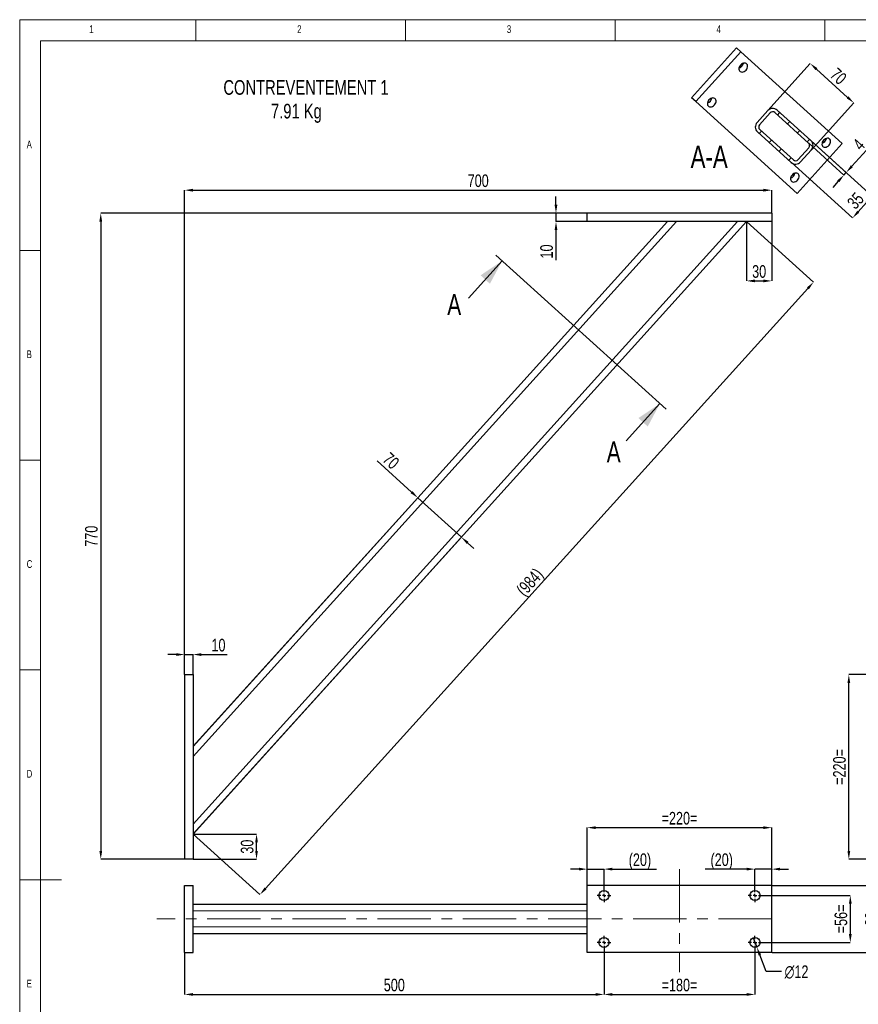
# Model space of a CAD drawing. Header units: millimetres. Extents: x 5 to 589, y 5 to 415.
# Tile 3 of 6: x 5 to 205, y 180 to 415. Entities that reach past the tile are written whole.
import ezdxf

# ---------------------------------------------------------------- set-up
doc = ezdxf.new("R2010")
doc.units = ezdxf.units.MM
doc.header["$PDSIZE"] = -1
doc.linetypes.add('CENTERX2', pattern=[20.32, 12.7, -2.54, 2.54, -2.54])
for name, color, linetype in [('COTES', 1, 'Continuous'), ('NOTES', 6, 'Continuous'), ('TRAIT-FINS', 9, 'Continuous'), ('TRAIT-MIXTES', 3, 'CENTERX2')]:
    doc.layers.add(name, color=color, linetype=linetype)
doc.layers.add('TRAIT-FORT', color=4, linetype='Continuous', lineweight=25)
doc.styles.add('SLDTEXTSTYLE0', font='TXT', dxfattribs={"width": 0.75})
doc.dimstyles.new('SLDDIMSTYLE0', dxfattribs={"dimtxt": 3, "dimasz": 2, "dimexe": 0, "dimexo": 0.0625, "dimgap": 0.75, "dimtad": 1, "dimlfac": 5, "dimrnd": 1e-09, "dimzin": 12, "dimdsep": 46, "dimtxsty": 'SLDTEXTSTYLE0', "dimsah": 1, "dimcen": 0.09, "dimadec": 0, "dimazin": 3, "dimtfac": 1, "dimtmove": 0, "dimatfit": 0, "dimfxl": 1, "dimfrac": 2, "dimtolj": 1, "dimtzin": 12, "dimarcsym": 0})
doc.dimstyles.new('SLDDIMSTYLE1', dxfattribs={"dimtxt": 3, "dimasz": 2, "dimexe": 0, "dimexo": 0.0625, "dimgap": 0.75, "dimtad": 1, "dimlfac": 5, "dimrnd": 1e-09, "dimzin": 12, "dimdsep": 46, "dimtxsty": 'SLDTEXTSTYLE0', "dimsah": 1, "dimcen": 0.09, "dimadec": 0, "dimazin": 3, "dimtfac": 1, "dimtofl": 0, "dimtmove": 0, "dimatfit": 3, "dimfxl": 1, "dimfrac": 2, "dimtolj": 1, "dimtzin": 12, "dimarcsym": 0})
doc.dimstyles.new('SLDDIMSTYLE2', dxfattribs={"dimtxt": 3, "dimasz": 2, "dimexe": 0, "dimexo": 0.0625, "dimgap": 0.75, "dimtad": 1, "dimdec": 0, "dimlfac": 5, "dimrnd": 1e-09, "dimzin": 12, "dimdsep": 46, "dimtxsty": 'SLDTEXTSTYLE0', "dimsah": 1, "dimcen": 0.09, "dimadec": 0, "dimazin": 3, "dimtfac": 1, "dimtdec": 0, "dimtofl": 0, "dimtmove": 0, "dimatfit": 3, "dimfxl": 1, "dimfrac": 2, "dimtolj": 1, "dimtzin": 12, "dimarcsym": 0})
doc.dimstyles.new('SLDDIMSTYLE3', dxfattribs={"dimtxt": 3, "dimasz": 2, "dimexe": 0, "dimexo": 0.0625, "dimgap": 0.75, "dimtad": 1, "dimdec": 0, "dimlfac": 5, "dimrnd": 1e-09, "dimzin": 12, "dimdsep": 46, "dimtxsty": 'SLDTEXTSTYLE0', "dimsah": 1, "dimcen": 0.09, "dimadec": 0, "dimazin": 3, "dimtfac": 1, "dimtdec": 0, "dimtmove": 0, "dimatfit": 0, "dimfxl": 1, "dimfrac": 2, "dimtolj": 1, "dimtzin": 12, "dimarcsym": 0})
doc.dimstyles.new('SLDDIMSTYLE5', dxfattribs={"dimtxt": 3, "dimasz": 2, "dimexe": 0, "dimexo": 0.0625, "dimgap": 0.75, "dimtad": 0, "dimtih": 1, "dimtoh": 1, "dimlfac": 5, "dimrnd": 1e-09, "dimzin": 12, "dimdsep": 46, "dimtxsty": 'SLDTEXTSTYLE0', "dimblk1": 'NONE', "dimsah": 1, "dimcen": 0, "dimadec": 0, "dimazin": 3, "dimtfac": 1, "dimtmove": 0, "dimatfit": 3, "dimldrblk": 'NONE', "dimfxl": 1, "dimfrac": 2, "dimtolj": 1, "dimtzin": 12, "dimarcsym": 0})

# ---------------------------------------------------------------- blocks, each defined once
blk = doc.blocks.new('_D')
at = {"layer": 'COTES', "color": 0, "lineweight": -2, "transparency": 16777216}
for p, q in [((42.33, 263.66), (40.33, 263.66)), ((44.33, 258.93), (44.33, 263.66)), ((44.33, 263.66), (46.33, 263.66)), ((46.33, 258.93), (46.33, 263.66)), ((48.33, 263.66), (54.46, 263.66))]:
    blk.add_line(p, q, dxfattribs=at)
at = {"layer": 'COTES', "color": 0, "transparency": 16777216}
for points in [[(42.33, 263.99), (42.33, 263.32), (44.33, 263.66)], [(48.33, 263.99), (48.33, 263.32), (46.33, 263.66)]]:
    blk.add_solid(points, dxfattribs=at)
at = {"layer": 'Defpoints', "color": 0, "transparency": 16777216}
for p in [(46.33, 263.66), (44.33, 258.87), (46.33, 258.87)]:
    blk.add_point(p, dxfattribs=at)
at = {"layer": 'COTES', "color": 0, "transparency": 16777216, "insert": (52.4, 267.41), "char_height": 3, "attachment_point": 2, "style": 'SLDTEXTSTYLE0'}
blk.add_mtext('\\A1;10', dxfattribs=at)
blk = doc.blocks.new('_D_1')
at = {"layer": 'COTES', "color": 0, "lineweight": -2, "transparency": 16777216}
for p, q in [((132.88, 370.87), (132.88, 372.87)), ((140.27, 368.87), (132.88, 368.87)), ((132.88, 368.87), (132.88, 366.87)), ((140.27, 366.87), (132.88, 366.87)), ((132.88, 364.87), (132.88, 357.68))]:
    blk.add_line(p, q, dxfattribs=at)
at = {"layer": 'COTES', "color": 0, "transparency": 16777216}
for points in [[(132.55, 370.87), (133.21, 370.87), (132.88, 368.87)], [(132.55, 364.87), (133.21, 364.87), (132.88, 366.87)]]:
    blk.add_solid(points, dxfattribs=at)
at = {"layer": 'Defpoints', "color": 0, "transparency": 16777216}
for p in [(140.33, 368.87), (132.88, 366.87), (140.33, 366.87)]:
    blk.add_point(p, dxfattribs=at)
at = {"layer": 'COTES', "color": 0, "transparency": 16777216, "insert": (129.13, 359.75), "char_height": 3, "attachment_point": 2, "rotation": 90, "style": 'SLDTEXTSTYLE0'}
blk.add_mtext('\\A1;10', dxfattribs=at)
blk = doc.blocks.new('_D_2')
at = {"layer": 'COTES', "color": 0, "lineweight": -2, "transparency": 16777216}
for p, q in [((44.33, 258.93), (44.33, 374.36)), ((46.33, 374.36), (182.33, 374.36)), ((184.33, 368.93), (184.33, 374.36))]:
    blk.add_line(p, q, dxfattribs=at)
at = {"layer": 'COTES', "color": 0, "transparency": 16777216}
for points in [[(46.33, 374.69), (46.33, 374.02), (44.33, 374.36)], [(182.33, 374.69), (182.33, 374.02), (184.33, 374.36)]]:
    blk.add_solid(points, dxfattribs=at)
at = {"layer": 'Defpoints', "color": 0, "transparency": 16777216}
for p in [(184.33, 374.36), (184.33, 368.87), (44.33, 258.87)]:
    blk.add_point(p, dxfattribs=at)
at = {"layer": 'COTES', "color": 0, "transparency": 16777216, "insert": (114.33, 378.11), "char_height": 3, "attachment_point": 2, "style": 'SLDTEXTSTYLE0'}
blk.add_mtext('\\A1;700', dxfattribs=at)
blk = doc.blocks.new('_D_3')
at = {"layer": 'COTES', "color": 0, "lineweight": -2, "transparency": 16777216}
for p, q in [((140.27, 368.87), (24.33, 368.87)), ((24.33, 366.87), (24.33, 216.87)), ((44.27, 214.87), (24.33, 214.87))]:
    blk.add_line(p, q, dxfattribs=at)
at = {"layer": 'COTES', "color": 0, "transparency": 16777216}
for points in [[(24, 366.87), (24.67, 366.87), (24.33, 368.87)], [(24, 216.87), (24.67, 216.87), (24.33, 214.87)]]:
    blk.add_solid(points, dxfattribs=at)
at = {"layer": 'Defpoints', "color": 0, "transparency": 16777216}
for p in [(140.33, 368.87), (24.33, 214.87), (44.33, 214.87)]:
    blk.add_point(p, dxfattribs=at)
at = {"layer": 'COTES', "color": 0, "transparency": 16777216, "insert": (20.58, 291.87), "char_height": 3, "attachment_point": 2, "rotation": 90, "style": 'SLDTEXTSTYLE0'}
blk.add_mtext('\\A1;770', dxfattribs=at)
blk = doc.blocks.new('_D_4')
at = {"layer": 'COTES', "color": 0, "lineweight": -2, "transparency": 16777216}
for p, q in [((178.38, 366.83), (194.29, 352.44)), ((63.64, 207.92), (192.95, 350.96)), ((46.38, 220.83), (62.29, 206.44))]:
    blk.add_line(p, q, dxfattribs=at)
at = {"layer": 'COTES', "color": 0, "transparency": 16777216}
for points in [[(192.71, 351.18), (193.2, 350.73), (194.29, 352.44)], [(63.39, 208.15), (63.88, 207.7), (62.29, 206.44)]]:
    blk.add_solid(points, dxfattribs=at)
at = {"layer": 'Defpoints', "color": 0, "transparency": 16777216}
for p in [(178.33, 366.87), (194.29, 352.44), (46.33, 220.87)]:
    blk.add_point(p, dxfattribs=at)
at = {"layer": 'COTES', "color": 0, "transparency": 16777216, "insert": (125.51, 281.96), "char_height": 3, "attachment_point": 2, "rotation": 47.883, "style": 'SLDTEXTSTYLE0'}
blk.add_mtext('\\A1;(984)', dxfattribs=at)
blk = doc.blocks.new('_D_5')
at = {"layer": 'COTES', "color": 0, "lineweight": -2, "transparency": 16777216}
for p, q in [((178.33, 366.81), (178.33, 352.73)), ((184.33, 366.81), (184.33, 352.73)), ((180.33, 352.73), (182.33, 352.73))]:
    blk.add_line(p, q, dxfattribs=at)
at = {"layer": 'COTES', "color": 0, "transparency": 16777216}
for points in [[(180.33, 353.06), (180.33, 352.4), (178.33, 352.73)], [(182.33, 353.06), (182.33, 352.4), (184.33, 352.73)]]:
    blk.add_solid(points, dxfattribs=at)
at = {"layer": 'Defpoints', "color": 0, "transparency": 16777216}
for p in [(178.33, 366.87), (184.33, 366.87), (184.33, 352.73)]:
    blk.add_point(p, dxfattribs=at)
at = {"layer": 'COTES', "color": 0, "transparency": 16777216, "insert": (181.33, 356.48), "char_height": 3, "attachment_point": 2, "style": 'SLDTEXTSTYLE0'}
blk.add_mtext('\\A1;30', dxfattribs=at)
blk = doc.blocks.new('_D_6')
at = {"layer": 'COTES', "color": 0, "lineweight": -2, "transparency": 16777216}
for p, q in [((46.4, 220.87), (61.48, 220.87)), ((61.48, 216.87), (61.48, 218.87)), ((46.4, 214.87), (61.48, 214.87))]:
    blk.add_line(p, q, dxfattribs=at)
at = {"layer": 'COTES', "color": 0, "transparency": 16777216}
for points in [[(61.15, 218.87), (61.81, 218.87), (61.48, 220.87)], [(61.15, 216.87), (61.81, 216.87), (61.48, 214.87)]]:
    blk.add_solid(points, dxfattribs=at)
at = {"layer": 'Defpoints', "color": 0, "transparency": 16777216}
for p in [(46.33, 220.87), (61.48, 220.87), (46.33, 214.87)]:
    blk.add_point(p, dxfattribs=at)
at = {"layer": 'COTES', "color": 0, "transparency": 16777216, "insert": (57.73, 217.87), "char_height": 3, "attachment_point": 2, "rotation": 90, "style": 'SLDTEXTSTYLE0'}
blk.add_mtext('\\A1;30', dxfattribs=at)
blk = doc.blocks.new('_D_7')
at = {"layer": 'COTES', "color": 0, "lineweight": -2, "transparency": 16777216}
for p, q in [((98.45, 302.37), (90.23, 309.81)), ((46.38, 241.79), (99.94, 301.03)), ((110.32, 291.64), (99.94, 301.03)), ((46.38, 220.92), (110.32, 291.64)), ((111.8, 290.3), (113.29, 288.96))]:
    blk.add_line(p, q, dxfattribs=at)
at = {"layer": 'COTES', "color": 0, "transparency": 16777216}
for points in [[(98.68, 302.62), (98.23, 302.13), (99.94, 301.03)], [(112.03, 290.55), (111.58, 290.05), (110.32, 291.64)]]:
    blk.add_solid(points, dxfattribs=at)
at = {"layer": 'Defpoints', "color": 0, "transparency": 16777216}
for p in [(99.94, 301.03), (46.33, 241.75), (46.33, 220.87)]:
    blk.add_point(p, dxfattribs=at)
at = {"layer": 'COTES', "color": 0, "transparency": 16777216, "insert": (94.55, 310.96), "char_height": 3, "attachment_point": 2, "rotation": 317.883, "style": 'SLDTEXTSTYLE0'}
blk.add_mtext('\\A1;70', dxfattribs=at)
blk = doc.blocks.new('_D_13')
at = {"layer": 'COTES', "color": 0, "lineweight": -2, "transparency": 16777216}
for p, q in [((214.83, 258.87), (202.71, 258.87)), ((202.71, 216.87), (202.71, 256.87)), ((214.83, 214.87), (202.71, 214.87))]:
    blk.add_line(p, q, dxfattribs=at)
at = {"layer": 'COTES', "color": 0, "transparency": 16777216}
for points in [[(202.38, 256.87), (203.05, 256.87), (202.71, 258.87)], [(202.38, 216.87), (203.05, 216.87), (202.71, 214.87)]]:
    blk.add_solid(points, dxfattribs=at)
at = {"layer": 'Defpoints', "color": 0, "transparency": 16777216}
for p in [(202.71, 258.87), (214.9, 258.87), (214.9, 214.87)]:
    blk.add_point(p, dxfattribs=at)
at = {"layer": 'COTES', "color": 0, "transparency": 16777216, "insert": (198.96, 236.87), "char_height": 3, "attachment_point": 2, "rotation": 90, "style": 'SLDTEXTSTYLE0'}
blk.add_mtext('\\A1;=220=', dxfattribs=at)
blk = doc.blocks.new('_D_17')
at = {"layer": 'COTES', "color": 0, "lineweight": -2, "transparency": 16777216}
for p, q in [((44.33, 192.58), (44.33, 182.64)), ((144.33, 193.38), (144.33, 182.64)), ((46.33, 182.64), (142.33, 182.64))]:
    blk.add_line(p, q, dxfattribs=at)
at = {"layer": 'COTES', "color": 0, "transparency": 16777216}
for points in [[(46.33, 182.97), (46.33, 182.31), (44.33, 182.64)], [(142.33, 182.97), (142.33, 182.31), (144.33, 182.64)]]:
    blk.add_solid(points, dxfattribs=at)
at = {"layer": 'Defpoints', "color": 0, "transparency": 16777216}
for p in [(44.33, 192.64), (144.33, 193.44), (144.33, 182.64)]:
    blk.add_point(p, dxfattribs=at)
at = {"layer": 'COTES', "color": 0, "transparency": 16777216, "insert": (94.33, 186.39), "char_height": 3, "attachment_point": 2, "style": 'SLDTEXTSTYLE0'}
blk.add_mtext('\\A1;500', dxfattribs=at)
blk = doc.blocks.new('_D_18')
at = {"layer": 'COTES', "color": 0, "lineweight": -2, "transparency": 16777216}
for p, q in [((144.33, 193.38), (144.33, 182.64)), ((180.33, 193.38), (180.33, 182.64)), ((146.33, 182.64), (178.33, 182.64))]:
    blk.add_line(p, q, dxfattribs=at)
at = {"layer": 'COTES', "color": 0, "transparency": 16777216}
for points in [[(146.33, 182.97), (146.33, 182.31), (144.33, 182.64)], [(178.33, 182.97), (178.33, 182.31), (180.33, 182.64)]]:
    blk.add_solid(points, dxfattribs=at)
at = {"layer": 'Defpoints', "color": 0, "transparency": 16777216}
for p in [(144.33, 193.44), (180.33, 193.44), (180.33, 182.64)]:
    blk.add_point(p, dxfattribs=at)
at = {"layer": 'COTES', "color": 0, "transparency": 16777216, "insert": (162.33, 186.39), "char_height": 3, "attachment_point": 2, "style": 'SLDTEXTSTYLE0'}
blk.add_mtext('\\A1;=180=', dxfattribs=at)
blk = doc.blocks.new('_D_19')
at = {"layer": 'COTES', "color": 0, "lineweight": -2, "transparency": 16777216}
for p, q in [((140.33, 208.7), (140.33, 222.4)), ((142.33, 222.4), (182.33, 222.4)), ((184.33, 208.7), (184.33, 222.4))]:
    blk.add_line(p, q, dxfattribs=at)
at = {"layer": 'COTES', "color": 0, "transparency": 16777216}
for points in [[(142.33, 222.73), (142.33, 222.07), (140.33, 222.4)], [(182.33, 222.73), (182.33, 222.07), (184.33, 222.4)]]:
    blk.add_solid(points, dxfattribs=at)
at = {"layer": 'Defpoints', "color": 0, "transparency": 16777216}
for p in [(184.33, 222.4), (140.33, 208.64), (184.33, 208.64)]:
    blk.add_point(p, dxfattribs=at)
at = {"layer": 'COTES', "color": 0, "transparency": 16777216, "insert": (162.33, 226.15), "char_height": 3, "attachment_point": 2, "style": 'SLDTEXTSTYLE0'}
blk.add_mtext('\\A1;=220=', dxfattribs=at)
blk = doc.blocks.new('_D_20')
at = {"layer": 'COTES', "color": 0, "lineweight": -2, "transparency": 16777216}
for p, q in [((182, 206.24), (203.06, 206.24)), ((203.06, 204.24), (203.06, 197.04)), ((182, 195.04), (203.06, 195.04))]:
    blk.add_line(p, q, dxfattribs=at)
at = {"layer": 'COTES', "color": 0, "transparency": 16777216}
for points in [[(202.73, 204.24), (203.4, 204.24), (203.06, 206.24)], [(202.73, 197.04), (203.4, 197.04), (203.06, 195.04)]]:
    blk.add_solid(points, dxfattribs=at)
at = {"layer": 'Defpoints', "color": 0, "transparency": 16777216}
for p in [(181.93, 206.24), (181.93, 195.04), (203.06, 195.04)]:
    blk.add_point(p, dxfattribs=at)
at = {"layer": 'COTES', "color": 0, "transparency": 16777216, "insert": (199.31, 200.64), "char_height": 3, "attachment_point": 2, "rotation": 90, "style": 'SLDTEXTSTYLE0'}
blk.add_mtext('\\A1;=56=', dxfattribs=at)
blk = doc.blocks.new('_D_21')
at = {"layer": 'COTES', "color": 0, "lineweight": -2, "transparency": 16777216}
for p, q in [((184.4, 208.64), (210.33, 208.64)), ((210.33, 206.64), (210.33, 194.64)), ((184.4, 192.64), (210.33, 192.64))]:
    blk.add_line(p, q, dxfattribs=at)
at = {"layer": 'COTES', "color": 0, "transparency": 16777216}
for points in [[(210, 206.64), (210.67, 206.64), (210.33, 208.64)], [(210, 194.64), (210.67, 194.64), (210.33, 192.64)]]:
    blk.add_solid(points, dxfattribs=at)
at = {"layer": 'Defpoints', "color": 0, "transparency": 16777216}
for p in [(184.33, 208.64), (184.33, 192.64), (210.33, 192.64)]:
    blk.add_point(p, dxfattribs=at)
at = {"layer": 'COTES', "color": 0, "transparency": 16777216, "insert": (206.58, 200.64), "char_height": 3, "attachment_point": 2, "rotation": 90, "style": 'SLDTEXTSTYLE0'}
blk.add_mtext('\\A1;=80=', dxfattribs=at)
blk = doc.blocks.new('_D_22')
at = {"layer": 'COTES', "color": 0, "lineweight": -2, "transparency": 16777216}
for p, q in [((179.9, 196.16), (180.77, 193.92)), ((183.02, 188.07), (181.48, 192.05)), ((186.65, 188.07), (183.02, 188.07))]:
    blk.add_line(p, q, dxfattribs=at)
at = {"layer": 'COTES', "color": 0, "transparency": 16777216}
blk.add_solid([(181.79, 192.17), (181.17, 191.93), (180.77, 193.92)], dxfattribs=at)
at = {"layer": 'Defpoints', "color": 0, "transparency": 16777216}
for p in [(179.9, 196.16), (180.77, 193.92)]:
    blk.add_point(p, dxfattribs=at)
at = {"layer": 'COTES', "color": 0, "transparency": 16777216, "insert": (187.4, 189.57), "char_height": 3, "attachment_point": 1, "style": 'SLDTEXTSTYLE0'}
blk.add_mtext('\\A1;∅12', dxfattribs=at)
blk = doc.blocks.new('_None')
blk = doc.blocks.new('_D_23')
at = {"layer": 'COTES', "color": 0, "lineweight": -2, "transparency": 16777216}
for p, q in [((178.33, 212.51), (168.46, 212.51)), ((180.33, 207.9), (180.33, 212.51)), ((184.33, 212.51), (180.33, 212.51)), ((184.33, 208.7), (184.33, 212.51)), ((186.33, 212.51), (188.33, 212.51))]:
    blk.add_line(p, q, dxfattribs=at)
at = {"layer": 'COTES', "color": 0, "transparency": 16777216}
for points in [[(178.33, 212.85), (178.33, 212.18), (180.33, 212.51)], [(186.33, 212.85), (186.33, 212.18), (184.33, 212.51)]]:
    blk.add_solid(points, dxfattribs=at)
at = {"layer": 'Defpoints', "color": 0, "transparency": 16777216}
for p in [(184.33, 212.51), (180.33, 207.84), (184.33, 208.64)]:
    blk.add_point(p, dxfattribs=at)
at = {"layer": 'COTES', "color": 0, "transparency": 16777216, "insert": (172.4, 216.26), "char_height": 3, "attachment_point": 2, "style": 'SLDTEXTSTYLE0'}
blk.add_mtext('\\A1;(20)', dxfattribs=at)
blk = doc.blocks.new('_D_24')
at = {"layer": 'COTES', "color": 0, "lineweight": -2, "transparency": 16777216}
for p, q in [((138.33, 212.51), (136.33, 212.51)), ((140.33, 208.7), (140.33, 212.51)), ((140.33, 212.51), (144.33, 212.51)), ((144.33, 207.9), (144.33, 212.51)), ((146.33, 212.51), (156.83, 212.51))]:
    blk.add_line(p, q, dxfattribs=at)
at = {"layer": 'COTES', "color": 0, "transparency": 16777216}
for points in [[(138.33, 212.85), (138.33, 212.18), (140.33, 212.51)], [(146.33, 212.85), (146.33, 212.18), (144.33, 212.51)]]:
    blk.add_solid(points, dxfattribs=at)
at = {"layer": 'Defpoints', "color": 0, "transparency": 16777216}
for p in [(140.33, 212.51), (140.33, 208.64), (144.33, 207.84)]:
    blk.add_point(p, dxfattribs=at)
at = {"layer": 'COTES', "color": 0, "transparency": 16777216, "insert": (152.9, 216.26), "char_height": 3, "attachment_point": 2, "style": 'SLDTEXTSTYLE0'}
blk.add_mtext('\\A1;(20)', dxfattribs=at)
blk = doc.blocks.new('SW_CENTERMARKSYMBOL_4')
at = {"layer": 'TRAIT-MIXTES', "color": 0}
for p, q in [((-0.8, 0), (-1.6, 0)), ((0, 0), (-0.4, 0)), ((0, 0.8), (0, 1.6)), ((0, 0), (0, 0.4)), ((0, 0), (0, -0.4)), ((0, 0), (0.4, 0)), ((0.8, 0), (1.6, 0)), ((0, -0.8), (0, -1.6))]:
    blk.add_line(p, q, dxfattribs=at)
blk = doc.blocks.new('SW_CENTERMARKSYMBOL_5')
at = {"layer": 'TRAIT-MIXTES', "color": 0}
for p, q in [((-0.8, 0), (-1.6, 0)), ((0, 0), (-0.4, 0)), ((0, 0.8), (0, 1.6)), ((0, 0), (0, 0.4)), ((0, 0), (0, -0.4)), ((0, 0), (0.4, 0)), ((0.8, 0), (1.6, 0)), ((0, -0.8), (0, -1.6))]:
    blk.add_line(p, q, dxfattribs=at)
blk = doc.blocks.new('SW_CENTERMARKSYMBOL_6')
at = {"layer": 'TRAIT-MIXTES', "color": 0}
for p, q in [((-0.8, 0), (-1.6, 0)), ((0, 0), (-0.4, 0)), ((0, 0.8), (0, 1.6)), ((0, 0), (0, 0.4)), ((0, 0), (0, -0.4)), ((0, 0), (0.4, 0)), ((0.8, 0), (1.6, 0)), ((0, -0.8), (0, -1.6))]:
    blk.add_line(p, q, dxfattribs=at)
blk = doc.blocks.new('SW_CENTERMARKSYMBOL_7')
at = {"layer": 'TRAIT-MIXTES', "color": 0}
for p, q in [((-0.8, 0), (-1.6, 0)), ((0, 0), (-0.4, 0)), ((0, 0.8), (0, 1.6)), ((0, 0), (0, 0.4)), ((0, 0), (0, -0.4)), ((0, 0), (0.4, 0)), ((0.8, 0), (1.6, 0)), ((0, -0.8), (0, -1.6))]:
    blk.add_line(p, q, dxfattribs=at)
blk = doc.blocks.new('_D_25')
at = {"layer": 'COTES', "color": 0, "lineweight": -2, "transparency": 16777216}
for p, q in [((193.69, 386.15), (208.31, 372.93)), ((189, 380.95), (203.61, 367.74)), ((206.96, 371.45), (204.95, 369.22))]:
    blk.add_line(p, q, dxfattribs=at)
at = {"layer": 'COTES', "color": 0, "transparency": 16777216}
for points in [[(206.72, 371.67), (207.21, 371.23), (208.31, 372.93)], [(204.7, 369.45), (205.2, 369), (203.61, 367.74)]]:
    blk.add_solid(points, dxfattribs=at)
at = {"layer": 'Defpoints', "color": 0, "transparency": 16777216}
for p in [(193.64, 386.19), (188.95, 381), (203.61, 367.74)]:
    blk.add_point(p, dxfattribs=at)
at = {"layer": 'COTES', "color": 0, "transparency": 16777216, "insert": (203.18, 372.85), "char_height": 3, "attachment_point": 2, "rotation": 47.883, "style": 'SLDTEXTSTYLE0'}
blk.add_mtext('\\A1;35', dxfattribs=at)
blk = doc.blocks.new('_D_26')
at = {"layer": 'COTES', "color": 0, "lineweight": -2, "transparency": 16777216}
for p, q in [((193.15, 385.55), (201.54, 377.97)), ((193.69, 386.15), (202.08, 378.57)), ((203.42, 380.05), (207.76, 384.85)), ((201.54, 377.97), (202.08, 378.57)), ((200.2, 376.49), (198.86, 375))]:
    blk.add_line(p, q, dxfattribs=at)
at = {"layer": 'COTES', "color": 0, "transparency": 16777216}
for points in [[(203.17, 380.27), (203.67, 379.83), (202.08, 378.57)], [(199.95, 376.71), (200.45, 376.26), (201.54, 377.97)]]:
    blk.add_solid(points, dxfattribs=at)
at = {"layer": 'Defpoints', "color": 0, "transparency": 16777216}
for p in [(193.11, 385.6), (193.64, 386.19), (202.08, 378.57)]:
    blk.add_point(p, dxfattribs=at)
at = {"layer": 'COTES', "color": 0, "transparency": 16777216, "insert": (203.97, 386.25), "char_height": 3, "attachment_point": 2, "rotation": 47.883, "style": 'SLDTEXTSTYLE0'}
blk.add_mtext('\\A1;4', dxfattribs=at)
blk = doc.blocks.new('_D_27')
at = {"layer": 'COTES', "color": 0, "lineweight": -2, "transparency": 16777216}
for p, q in [((183.41, 393.36), (193.52, 404.54)), ((202.42, 396.49), (195, 403.2)), ((193.8, 383.98), (203.9, 395.15))]:
    blk.add_line(p, q, dxfattribs=at)
at = {"layer": 'COTES', "color": 0, "transparency": 16777216}
for points in [[(195.23, 403.45), (194.78, 402.95), (193.52, 404.54)], [(202.64, 396.74), (202.2, 396.25), (203.9, 395.15)]]:
    blk.add_solid(points, dxfattribs=at)
at = {"layer": 'Defpoints', "color": 0, "transparency": 16777216}
for p in [(193.52, 404.54), (183.37, 393.32), (193.76, 383.93)]:
    blk.add_point(p, dxfattribs=at)
at = {"layer": 'COTES', "color": 0, "transparency": 16777216, "insert": (201.23, 402.63), "char_height": 3, "attachment_point": 2, "rotation": 317.883, "style": 'SLDTEXTSTYLE0'}
blk.add_mtext('\\A1;70', dxfattribs=at)

msp = doc.modelspace()

# ---------------------------------------------------------------- hatches: boundary and pattern name
at = {"layer": 'TRAIT-FINS'}
h = msp.add_hatch(dxfattribs=at)
h.set_pattern_fill('ANSI31', color=256, angle=3e-322, style=0)
edge = h.paths.add_edge_path(flags=0)
edge.add_arc((192.570881, 385.002325), 1.6, 317.88296345, 407.88296345)
edge.add_line((193.643916, 386.189167), (185.63273, 393.432157))
edge.add_arc((184.559695, 392.245314), 1.6, 47.88296345, 137.88296345)
edge.add_line((183.372853, 393.31835), (180.824393, 390.499599))
edge.add_arc((182.011235, 389.426564), 1.6, 137.88296345, 227.88296345)
edge.add_line((180.9382, 388.239722), (188.949386, 380.996732))
edge.add_arc((190.022421, 382.183574), 1.6, 227.88296345, 317.88296345)
edge.add_line((191.209264, 381.110539), (193.757723, 383.929289))
edge = h.paths.add_edge_path(flags=0)
edge.add_arc((184.559695, 392.245314), 0.8, 47.88296345, 137.88296345, ccw=False)
edge.add_line((185.096213, 392.838736), (193.107398, 385.595746))
edge.add_arc((192.570881, 385.002325), 0.8, -42.11703655, 47.88296345, ccw=False)
edge.add_line((193.164302, 384.465807), (190.615842, 381.647056))
edge.add_arc((190.022421, 382.183574), 0.8, 227.88296345, 317.88296345, ccw=False)
edge.add_line((189.485903, 381.590153), (181.474718, 388.833143))
edge.add_arc((182.011235, 389.426564), 0.8, 137.88296345, 227.88296345, ccw=False)
edge.add_line((181.417814, 389.963082), (183.966274, 392.781832))

# ---------------------------------------------------------------- linework, layer by layer
at = {"lineweight": 18}
for p, q in [((589, 415), (5, 415)), ((5, 415), (5, 5)), ((47, 410), (47, 415)), ((97, 415), (97, 410)), ((147, 410), (147, 415)), ((197, 415), (197, 410)), ((10, 410), (332.982036, 410)), ((10, 410), (10, 179.291377)), ((584, 410), (10, 410)), ((10, 410), (10, 10)), ((10, 360), (5, 360)), ((5, 310), (10, 310)), ((10, 260), (5, 260)), ((5, 210), (15, 210))]:
    msp.add_line(p, q, dxfattribs=at)
at = {"lineweight": 35}
for p, q in [((111.992011, 348.602801), (120.039778, 357.504119)), ((118.556225, 358.845413), (159.152872, 322.141595)), ((149.621553, 314.581572), (157.669319, 323.48289))]:
    msp.add_line(p, q, dxfattribs=at)
for points in [[(120.039778, 357.504119), (114.90323, 354.059431), (117.128559, 352.047489)], [(157.669319, 323.48289), (152.532771, 320.038202), (154.758101, 318.02626)]]:
    msp.add_solid(points, dxfattribs=at)
at = {"layer": 'TRAIT-FINS', "lineweight": 18}
for p, q in [((46.334742, 239.360139), (161.618115, 366.870537)), ((46.334742, 223.256292), (176.177758, 366.870537)), ((46.334742, 202.539761), (140.334742, 202.539761)), ((46.334742, 198.739761), (140.334742, 198.739761))]:
    msp.add_line(p, q, dxfattribs=at)
at = {"layer": 'TRAIT-FORT', "lineweight": 25}
for p, q in [((175.944902, 408.257533), (165.214547, 396.389109)), ((176.939843, 407.357997), (166.209487, 395.489574)), ((176.939843, 407.357997), (175.944902, 408.257533)), ((201.150065, 385.469304), (176.939843, 407.357997)), ((166.209487, 395.489574), (165.214547, 396.389109)), ((190.419709, 373.60088), (166.209487, 395.489574)), ((183.372853, 393.31835), (180.824393, 390.499599)), ((183.966274, 392.781832), (181.417814, 389.963082)), ((193.107398, 385.595746), (185.096213, 392.838736)), ((193.643916, 386.189167), (185.63273, 393.432157)), ((180.9382, 388.239722), (188.949386, 380.996732)), ((181.474718, 388.833143), (189.485903, 381.590153)), ((201.150065, 385.469304), (190.419709, 373.60088)), ((190.615842, 381.647056), (193.164302, 384.465807)), ((191.209264, 381.110539), (193.757723, 383.929289)), ((140.334742, 366.870537), (140.334742, 368.870537)), ((184.334742, 368.870537), (140.334742, 368.870537)), ((184.334742, 368.870537), (184.334742, 366.870537)), ((46.334742, 241.745894), (159.461131, 366.870537)), ((46.334742, 220.870537), (178.334742, 366.870537)), ((184.334742, 366.870537), (140.334742, 366.870537)), ((44.334742, 258.870537), (46.334742, 258.870537)), ((44.334742, 258.870537), (44.334742, 214.870537)), ((46.334742, 258.870537), (46.334742, 214.870537)), ((46.334742, 214.870537), (44.334742, 214.870537)), ((44.334742, 208.639761), (46.334742, 208.639761)), ((44.334742, 192.639761), (44.334742, 208.639761)), ((46.334742, 192.639761), (46.334742, 208.639761)), ((140.334742, 192.639761), (140.334742, 208.639761)), ((184.334742, 208.639761), (140.334742, 208.639761)), ((184.334742, 192.639761), (184.334742, 208.639761)), ((46.334742, 204.139761), (140.334742, 204.139761)), ((46.334742, 197.139761), (140.334742, 197.139761)), ((44.334742, 192.639761), (46.334742, 192.639761)), ((184.334742, 192.639761), (140.334742, 192.639761))]:
    msp.add_line(p, q, dxfattribs=at)
at = {"layer": 'TRAIT-FORT', "lineweight": 25, "flags": 128}
for points in [[(178.191498, 402.990888), (178.364907, 403.221257), (178.489865, 403.472932), (178.55911, 403.731285), (178.568618, 403.981302), (178.517836, 404.208454), (178.409716, 404.399538), (178.25054, 404.54345), (178.04956, 404.631827), (177.818456, 404.659531), (177.570659, 404.624953), (177.320569, 404.530103), (177.082722, 404.380493), (176.87094, 404.184817), (176.697531, 403.954448), (176.572573, 403.702774), (176.503327, 403.44442), (176.49382, 403.194403), (176.544602, 402.967252), (176.652722, 402.776167), (176.811898, 402.632255), (177.012878, 402.543879), (177.243982, 402.516174), (177.491779, 402.550752), (177.741868, 402.645602), (177.979715, 402.795213), (178.191498, 402.990888)], [(170.680249, 394.682992), (170.853658, 394.913361), (170.978616, 395.165035), (171.047861, 395.423389), (171.057369, 395.673406), (171.006587, 395.900557), (170.898467, 396.091642), (170.739291, 396.235554), (170.538311, 396.32393), (170.307207, 396.351635), (170.05941, 396.317057), (169.809321, 396.222207), (169.571473, 396.072596), (169.359691, 395.876921), (169.186282, 395.646552), (169.061324, 395.394877), (168.992079, 395.136524), (168.982571, 394.886507), (169.033353, 394.659355), (169.141473, 394.468271), (169.300649, 394.324359), (169.501629, 394.235982), (169.732733, 394.208278), (169.98053, 394.242856), (170.23062, 394.337706), (170.468467, 394.487316), (170.680249, 394.682992)], [(197.999861, 385.081957), (198.17327, 385.312326), (198.298228, 385.564001), (198.367474, 385.822354), (198.376982, 386.072371), (198.3262, 386.299523), (198.218079, 386.490607), (198.058903, 386.634519), (197.857923, 386.722895), (197.626819, 386.7506), (197.379022, 386.716022), (197.128933, 386.621172), (196.891086, 386.471562), (196.679303, 386.275886), (196.505894, 386.045517), (196.380936, 385.793842), (196.311691, 385.535489), (196.302183, 385.285472), (196.352965, 385.05832), (196.461086, 384.867236), (196.620261, 384.723324), (196.821241, 384.634947), (197.052345, 384.607243), (197.300142, 384.641821), (197.550232, 384.736671), (197.788079, 384.886281), (197.999861, 385.081957)], [(190.488612, 376.774061), (190.662021, 377.00443), (190.78698, 377.256104), (190.856225, 377.514457), (190.865733, 377.764475), (190.814951, 377.991626), (190.70683, 378.182711), (190.547655, 378.326623), (190.346675, 378.414999), (190.115571, 378.442703), (189.867773, 378.408126), (189.617684, 378.313276), (189.379837, 378.163665), (189.168055, 377.967989), (188.994646, 377.73762), (188.869687, 377.485946), (188.800442, 377.227593), (188.790934, 376.977575), (188.841716, 376.750424), (188.949837, 376.559339), (189.109012, 376.415427), (189.309992, 376.327051), (189.541096, 376.299347), (189.788894, 376.333924), (190.038983, 376.428774), (190.27683, 376.578385), (190.488612, 376.774061)]]:
    msp.add_lwpolyline(points, dxfattribs=at)
at = {"layer": 'TRAIT-FORT', "lineweight": 25}
for centre in [(144.334742, 206.239761), (180.334742, 206.239761), (144.334742, 195.039761), (180.334742, 195.039761)]:
    msp.add_circle(centre, 1.2, dxfattribs=at)
for centre, radius, start, end in [((176.085523, 404.894921), 1.502226, 286.19801995, 349.56790695), ((168.574274, 396.587024), 1.502226, 286.19801995, 349.56790695), ((184.559695, 392.245314), 1.6, 47.88296345, 137.88296345), ((184.559695, 392.245314), 0.8, 47.88296345, 137.88296345), ((182.011235, 389.426564), 1.6, 137.88296345, 227.88296345), ((182.011235, 389.426564), 0.8, 137.88296345, 227.88296345), ((192.570881, 385.002325), 0.8, 317.88296345, 47.88296345), ((192.570881, 385.002325), 1.6, 317.88296345, 47.88296345), ((195.893886, 386.985989), 1.502226, 286.19801996, 349.56790695), ((190.022421, 382.183574), 1.6, 227.88296345, 317.88296345), ((190.022421, 382.183574), 0.8, 227.88296345, 317.88296345), ((188.382637, 378.678093), 1.502226, 286.19801996, 349.56790695)]:
    msp.add_arc(centre, radius, start, end, dxfattribs=at)
at = {"layer": 'TRAIT-MIXTES', "lineweight": 18}
for p, q in [((162.334742, 212.470973), (162.334742, 192.639761)), ((184.334742, 200.639761), (37.668997, 200.639761)), ((162.334742, 192.639761), (162.334742, 187.962225))]:
    msp.add_line(p, q, dxfattribs=at)

# ---------------------------------------------------------------- block references
at = {"layer": 'TRAIT-MIXTES'}
for name, p in [('SW_CENTERMARKSYMBOL_7', (144.334742, 206.239761)), ('SW_CENTERMARKSYMBOL_5', (180.334742, 206.239761)), ('SW_CENTERMARKSYMBOL_6', (144.334742, 195.039761)), ('SW_CENTERMARKSYMBOL_4', (180.334742, 195.039761))]:
    msp.add_blockref(name, p, dxfattribs=at)

# ---------------------------------------------------------------- texts
at = {"char_height": 5, "attachment_point": 1, "style": 'SLDTEXTSTYLE0'}
for insert in [(106.947226, 349.575558), (144.971543, 314.460882)]:
    msp.add_mtext('A', dxfattribs=dict(at, insert=insert))
at = {"layer": 'NOTES', "style": 'SLDTEXTSTYLE0'}
for s, insert, char_height, attachment_point in [('1', (21.583341, 413.668016), 1.852083, 1), ('2', (71.166675, 413.668016), 1.852083, 1), ('3', (121.166675, 413.668016), 1.852083, 1), ('4', (171.166675, 413.668016), 1.852083, 1), ('CONTREVENTEMENT 1', (73.266005, 400.599711), 3.5, 2), ('7.91 Kg', (70.984689, 394.950469), 3.5, 2), ('A', (6.666667, 386.168016), 1.852083, 1), ('A-A', (169.409497, 384.96434), 5.2916667, 2), ('B', (6.666667, 336.168016), 1.852083, 1), ('C', (6.666667, 286.168016), 1.852083, 1), ('D', (6.666667, 236.168016), 1.852083, 1), ('E', (6.666667, 186.168016), 1.852083, 1)]:
    msp.add_mtext(s, dxfattribs=dict(at, insert=insert, char_height=char_height, attachment_point=attachment_point))

# ---------------------------------------------------------------- dimensions: what is measured, and where the dimension line sits
at = {"layer": 'COTES'}
for base, p1, p2, angle, dimstyle, picture, middle in [((193.519777, 404.541464), (193.757723, 383.929289), (183.372853, 393.31835), 317.88296345, 'SLDDIMSTYLE1', '_D_27', (198.712213, 399.846933)), ((203.610835, 367.741174), (193.643916, 386.189167), (188.949386, 380.996732), 47.88296345, 'SLDDIMSTYLE0', '_D_25', (205.958101, 370.337392)), ((202.076532, 378.565158), (193.107398, 385.595746), (193.643916, 386.189167), 47.88296345, 'SLDDIMSTYLE0', '_D_26', (206.750852, 383.73524)), ((132.881178, 366.870537), (140.334742, 368.870537), (140.334742, 366.870537), 90, 'SLDDIMSTYLE0', '_D_1', (132.881178, 359.746568)), ((24.334742, 214.870537), (140.334742, 368.870537), (44.334742, 214.870537), 90, 'SLDDIMSTYLE1', '_D_3', (24.334742, 291.870537)), ((99.936174, 301.032326), (46.334742, 220.870537), (46.334742, 241.745894), 317.88296345, 'SLDDIMSTYLE0', '_D_7', (92.03652, 308.174479)), ((61.479532, 220.870537), (46.334742, 214.870537), (46.334742, 220.870537), 90, 'SLDDIMSTYLE0', '_D_6', (61.479532, 217.870537))]:
    dim = msp.add_linear_dim(base=base, p1=p1, p2=p2, angle=angle, dimstyle=dimstyle, dxfattribs=at)
    dim.commit()
    dim.dimension.update_dxf_attribs({"geometry": picture, "text_midpoint": middle, "dimtype": 160})
for base, p1, p2, dimstyle, picture, middle in [((184.334742, 374.356818), (44.334742, 258.870537), (184.334742, 368.870537), 'SLDDIMSTYLE1', '_D_2', (114.334742, 374.356818)), ((184.334742, 352.731063), (178.334742, 366.870537), (184.334742, 366.870537), 'SLDDIMSTYLE3', '_D_5', (181.334742, 352.731063)), ((46.334742, 263.655614), (44.334742, 258.870537), (46.334742, 258.870537), 'SLDDIMSTYLE0', '_D', (52.397242, 263.655614)), ((144.334742, 182.639761), (44.334742, 192.639761), (144.334742, 193.439761), 'SLDDIMSTYLE1', '_D_17', (94.334742, 182.639761))]:
    dim = msp.add_linear_dim(base=base, p1=p1, p2=p2, dimstyle=dimstyle, dxfattribs=at)
    dim.commit()
    dim.dimension.update_dxf_attribs({"geometry": picture, "text_midpoint": middle, "dimtype": 160})
for base, p1, p2, angle, text, dimstyle, picture, middle in [((194.294997, 352.440718), (46.334742, 220.870537), (178.334742, 366.870537), 47.88296345, '(<>)', 'SLDDIMSTYLE2', '_D_4', (128.294997, 279.440718)), ((202.711927, 258.870537), (214.897337, 214.870537), (214.897337, 258.870537), 90, '=<>=', 'SLDDIMSTYLE1', '_D_13', (202.711927, 236.870537)), ((210.334742, 192.639761), (184.334742, 208.639761), (184.334742, 192.639761), 90, '=<>=', 'SLDDIMSTYLE1', '_D_21', (210.334742, 200.639761)), ((203.064879, 195.039761), (181.934742, 206.239761), (181.934742, 195.039761), 90, '=<>=', 'SLDDIMSTYLE1', '_D_20', (203.064879, 200.639761))]:
    dim = msp.add_linear_dim(base=base, p1=p1, p2=p2, angle=angle, text=text, dimstyle=dimstyle, dxfattribs=at)
    dim.commit()
    dim.dimension.update_dxf_attribs({"geometry": picture, "text_midpoint": middle, "dimtype": 160})
for base, p1, p2, text, dimstyle, picture, middle in [((184.334742, 222.400587), (140.334742, 208.639761), (184.334742, 208.639761), '=<>=', 'SLDDIMSTYLE1', '_D_19', (162.334742, 222.400587)), ((140.334742, 212.511756), (144.334742, 207.839761), (140.334742, 208.639761), '(<>)', 'SLDDIMSTYLE0', '_D_24', (152.896526, 212.511756)), ((184.334742, 212.511756), (180.334742, 207.839761), (184.334742, 208.639761), '(<>)', 'SLDDIMSTYLE0', '_D_23', (172.397242, 212.511756)), ((180.334742, 182.639761), (144.334742, 193.439761), (180.334742, 193.439761), '=<>=', 'SLDDIMSTYLE1', '_D_18', (162.334742, 182.639761))]:
    dim = msp.add_linear_dim(base=base, p1=p1, p2=p2, text=text, dimstyle=dimstyle, dxfattribs=at)
    dim.commit()
    dim.dimension.update_dxf_attribs({"geometry": picture, "text_midpoint": middle, "dimtype": 160})
dim = msp.add_diameter_dim_2p(p1=(179.903836, 196.159726), p2=(180.765647, 193.919797), dimstyle='SLDDIMSTYLE5', dxfattribs=at)
dim.commit()
dim.dimension.update_dxf_attribs({"geometry": '_D_22', "text_midpoint": (190.020778, 188.071446), "dimtype": 163})

doc.saveas('drawing.dxf')
